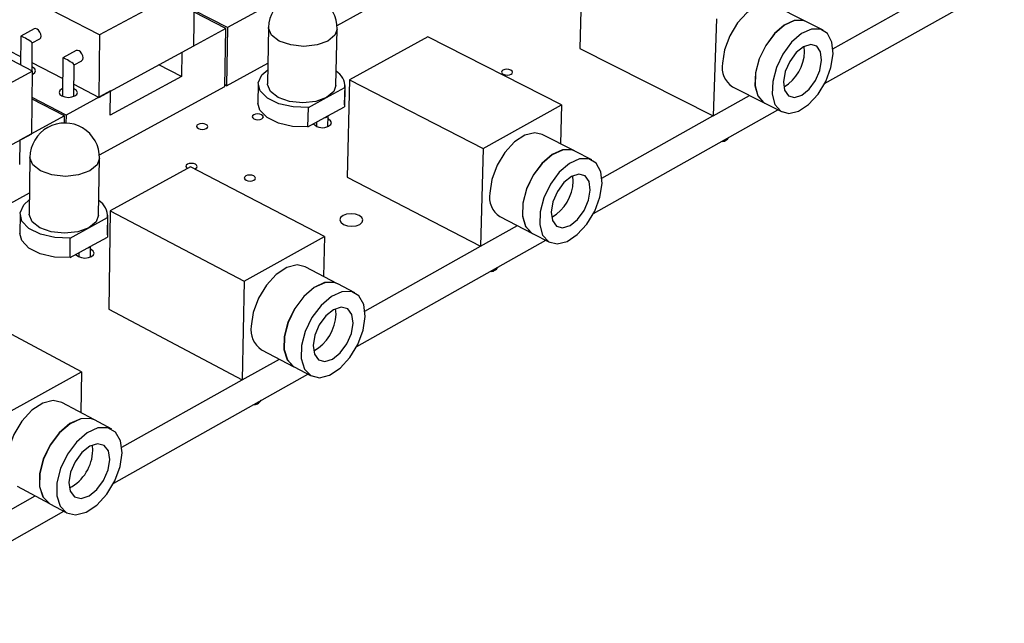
# Model space of a CAD drawing. Extents: x 73 to 209, y 44 to 152.
# Tile 9 of 13: x 148 to 185, y 51 to 74. Entities that reach past the tile are written whole.
import ezdxf

# ---------------------------------------------------------------- set-up
doc = ezdxf.new("R2010")
doc.units = 0
doc.layers.get('0').update_dxf_attribs({"linetype": 'CONTINUOUS'})

msp = doc.modelspace()

# ---------------------------------------------------------------- linework, layer by layer
at = {"color": 7, "linetype": 'CONTINUOUS'}
for p, q in [((150.858, 73.471), (144.62, 76.695)), ((169.151, 76.614), (169.038, 72.953)), ((148.315, 72.101), (142.076, 75.348)), ((154.461, 75.412), (150.858, 73.471)), ((154.42, 73.054), (154.461, 75.412)), ((178.312, 71.631), (185.116, 75.457)), ((178.629, 72.95), (182.674, 75.218)), ((157.36, 74.647), (155.7, 73.747)), ((159.85, 73.832), (161.6, 74.785)), ((177.597, 73.98), (176.371, 74.592)), ((155.641, 73.715), (154.442, 74.33)), ((155.7, 73.747), (154.443, 74.392)), ((174.216, 74.078), (174.086, 70.402)), ((178.251, 73.654), (177.604, 73.977)), ((148.384, 73.699), (147.879, 73.429)), ((150.858, 73.471), (150.825, 71.105)), ((155.641, 73.715), (153.973, 72.811)), ((155.6, 71.516), (155.641, 73.715)), ((155.7, 73.747), (155.659, 71.548)), ((157.254, 73.752), (157.211, 71.619)), ((159.807, 71.561), (159.855, 73.694)), ((147.87, 72.642), (146.719, 73.24)), ((147.879, 73.428), (147.866, 72.335)), ((148.298, 72.11), (148.31, 73.167)), ((148.31, 73.167), (148.589, 73.317)), ((163.284, 73.399), (160.315, 71.771)), ((168.353, 70.821), (163.284, 73.399)), ((149.973, 72.876), (149.469, 72.604)), ((150.825, 71.105), (154.42, 73.054)), ((153.973, 72.811), (153.957, 71.893)), ((169.038, 72.953), (174.086, 70.402)), ((177.553, 72.832), (177.541, 73.035)), ((149.458, 71.816), (148.301, 72.418)), ((149.468, 72.603), (149.449, 71.15)), ((149.884, 71.143), (149.9, 72.342)), ((149.9, 72.342), (150.179, 72.493)), ((153.957, 71.893), (153.097, 72.337)), ((155.659, 71.548), (157.227, 72.402)), ((148.315, 72.101), (144.651, 70.127)), ((148.287, 69.73), (148.315, 72.101)), ((150.825, 71.105), (149.89, 71.592)), ((153.957, 71.893), (151.263, 70.429)), ((156.865, 71.626), (156.851, 70.892)), ((160.315, 71.771), (160.231, 68.08)), ((160.315, 71.771), (165.385, 69.172)), ((151.276, 71.35), (149.589, 70.435)), ((150.848, 68.926), (155.6, 71.516)), ((151.263, 70.429), (151.276, 71.35)), ((155.659, 71.548), (155.601, 71.578)), ((159.456, 71.105), (160.147, 71.483)), ((160.147, 71.483), (160.13, 70.749)), ((160.137, 70.818), (160.153, 71.552)), ((174.822, 71.501), (176.047, 70.885)), ((149.589, 70.435), (148.303, 71.106)), ((149.528, 70.403), (148.303, 71.042)), ((158.764, 70.725), (159.456, 71.105)), ((174.086, 70.402), (175.468, 71.176)), ((176.053, 70.882), (176.699, 70.556)), ((158.749, 69.991), (158.764, 70.725)), ((159.498, 70.402), (160.13, 70.749)), ((160.137, 70.818), (160.13, 70.749)), ((165.385, 69.172), (168.353, 70.821)), ((168.353, 70.821), (168.309, 69.348)), ((169.563, 66.711), (176.542, 70.635)), ((149.528, 70.403), (147.832, 69.484)), ((149.525, 70.135), (149.528, 70.403)), ((149.589, 70.435), (149.585, 70.134)), ((158.749, 69.991), (159.382, 70.338)), ((159.072, 70.168), (159.069, 70.013)), ((159.382, 70.338), (159.498, 70.402)), ((159.502, 70.003), (159.511, 70.409)), ((169.878, 68.042), (174.085, 70.402)), ((144.631, 67.749), (148.287, 69.73)), ((147.832, 69.484), (147.822, 68.56)), ((168.842, 69.076), (167.614, 69.703)), ((165.385, 69.172), (165.283, 65.465)), ((169.496, 68.742), (168.848, 69.073)), ((148.219, 68.834), (148.194, 66.684)), ((150.822, 66.648), (150.852, 68.798)), ((154.301, 68.475), (151.257, 66.806)), ((159.374, 65.832), (154.301, 68.475)), ((160.231, 68.08), (165.283, 65.465)), ((168.792, 67.926), (168.779, 68.126)), ((143.357, 64.844), (148.204, 67.485)), ((151.257, 66.806), (151.203, 63.086)), ((151.257, 66.806), (156.331, 64.14)), ((147.844, 66.688), (147.835, 65.949)), ((150.456, 66.168), (151.163, 66.557)), ((151.163, 66.557), (151.153, 65.817)), ((151.162, 65.902), (151.172, 66.642)), ((166.018, 66.588), (167.244, 65.956)), ((149.746, 65.779), (150.456, 66.168)), ((165.283, 65.465), (166.678, 66.247)), ((149.737, 65.039), (149.746, 65.779)), ((150.505, 65.461), (151.153, 65.817)), ((151.162, 65.902), (151.153, 65.817)), ((156.331, 64.14), (159.374, 65.832)), ((159.374, 65.832), (159.341, 64.323)), ((160.594, 61.666), (167.754, 65.693)), ((167.251, 65.952), (167.897, 65.619)), ((149.737, 65.039), (150.386, 65.396)), ((150.386, 65.396), (150.505, 65.461)), ((150.513, 65.059), (150.519, 65.469)), ((160.906, 63.011), (165.283, 65.466)), ((150.077, 65.226), (150.075, 65.065)), ((159.866, 64.048), (158.637, 64.691)), ((156.331, 64.14), (156.259, 60.405)), ((160.521, 63.705), (159.873, 64.045)), ((150.167, 60.715), (145.091, 63.426)), ((151.203, 63.086), (156.259, 60.405)), ((159.811, 62.895), (159.796, 63.092)), ((156.992, 61.55), (158.219, 60.902)), ((156.259, 60.405), (157.666, 61.194)), ((158.225, 60.899), (158.872, 60.557)), ((147.045, 58.981), (150.167, 60.715)), ((150.167, 60.715), (150.146, 59.168)), ((151.396, 56.493), (158.743, 60.625)), ((151.705, 57.852), (156.259, 60.405)), ((150.662, 58.891), (149.432, 59.55)), ((151.318, 58.539), (150.669, 58.887)), ((150.6, 57.736), (150.584, 57.931)), ((147.734, 56.385), (148.961, 55.72)), ((147.004, 55.215), (148.424, 56.011)), ((148.968, 55.717), (149.616, 55.366)), ((141.959, 51.187), (149.501, 55.428))]:
    msp.add_line(p, q, dxfattribs=at)
for points in [[(176.371, 74.592), (176.113, 74.651), (175.748, 74.564), (175.367, 74.313), (175.011, 73.924), (174.718, 73.439), (174.521, 72.912), (174.441, 72.399)], [(177.597, 73.98), (177.504, 74.017), (177.163, 74.017), (176.785, 73.845), (176.41, 73.52), (176.081, 73.076), (175.832, 72.562), (175.691, 72.034), (175.674, 71.549), (175.781, 71.161), (176.001, 70.911), (176.047, 70.885)], [(177.604, 73.977), (177.51, 74.013), (177.169, 74.014), (176.791, 73.842), (176.417, 73.516), (176.087, 73.073), (175.839, 72.559), (175.698, 72.031), (175.68, 71.546), (175.787, 71.158), (176.007, 70.908), (176.053, 70.882)], [(148.589, 73.317), (148.595, 73.32), (148.63, 73.363), (148.643, 73.427), (148.632, 73.504), (148.599, 73.581), (148.548, 73.647), (148.489, 73.692), (148.429, 73.709), (148.384, 73.699)], [(178.632, 72.752), (178.588, 73.194), (178.424, 73.519), (178.158, 73.691), (177.817, 73.691), (177.439, 73.519), (177.064, 73.193), (176.735, 72.748), (176.486, 72.234), (176.345, 71.706), (176.327, 71.221), (176.433, 70.832), (176.653, 70.582), (176.962, 70.497), (177.326, 70.586), (177.706, 70.839), (178.062, 71.229), (178.354, 71.713), (178.551, 72.24), (178.632, 72.752)], [(178.2, 72.509), (178.158, 72.83), (178.014, 73.041), (177.787, 73.109), (177.513, 73.024), (177.234, 72.799), (176.991, 72.468), (176.823, 72.081), (176.755, 71.698), (176.796, 71.377), (176.942, 71.167), (177.169, 71.1), (177.443, 71.185), (177.721, 71.411), (177.963, 71.741), (178.131, 72.127), (178.2, 72.509)], [(150.179, 72.493), (150.185, 72.496), (150.22, 72.538), (150.233, 72.603), (150.222, 72.68), (150.189, 72.757), (150.138, 72.824), (150.078, 72.869), (150.018, 72.886), (149.973, 72.876)], [(148.314, 71.978), (148.332, 71.987), (148.405, 72.047), (148.429, 72.117), (148.4, 72.187), (148.323, 72.247), (148.299, 72.258)], [(158.764, 70.725), (158.184, 70.741), (157.643, 70.863), (157.212, 71.076), (156.942, 71.352), (156.867, 71.658), (156.996, 71.955), (157.222, 72.152)], [(166.44, 71.98), (166.483, 72.016), (166.495, 72.058), (166.476, 72.101), (166.428, 72.136), (166.358, 72.16), (166.278, 72.169), (166.198, 72.16), (166.132, 72.136), (166.09, 72.101), (166.077, 72.058), (166.096, 72.016), (166.144, 71.98), (166.214, 71.956), (166.295, 71.947), (166.374, 71.956), (166.44, 71.98)], [(159.456, 71.105), (159.044, 70.955), (158.549, 70.903), (158.049, 70.955), (157.619, 71.105), (157.325, 71.328), (157.212, 71.591), (157.211, 71.619)], [(149.453, 71.436), (149.42, 71.421), (149.347, 71.361), (149.323, 71.29), (149.352, 71.22), (149.429, 71.16)], [(149.429, 71.16), (149.543, 71.12), (149.677, 71.106), (149.81, 71.12), (149.921, 71.16), (149.994, 71.22), (150.018, 71.29), (149.989, 71.361), (149.911, 71.421), (149.888, 71.432)], [(159.807, 71.561), (159.724, 71.328), (159.456, 71.105)], [(158.749, 69.991), (158.168, 70.007), (157.629, 70.129), (157.197, 70.342), (156.927, 70.619), (156.851, 70.892)], [(157.001, 70.291), (157.044, 70.327), (157.058, 70.37), (157.04, 70.412), (156.992, 70.449), (156.923, 70.473), (156.842, 70.481), (156.762, 70.473), (156.695, 70.449), (156.652, 70.412), (156.638, 70.37), (156.656, 70.327), (156.704, 70.291), (156.773, 70.267), (156.854, 70.258), (156.934, 70.267), (157.001, 70.291)], [(154.894, 69.926), (154.938, 69.962), (154.952, 70.005), (154.934, 70.048), (154.886, 70.084), (154.817, 70.108), (154.736, 70.117), (154.656, 70.108), (154.589, 70.084), (154.545, 70.048), (154.531, 70.005), (154.549, 69.962), (154.597, 69.926), (154.666, 69.901), (154.747, 69.893), (154.827, 69.901), (154.894, 69.926)], [(159.541, 70.022), (159.612, 70.081), (159.634, 70.152), (159.604, 70.222), (159.525, 70.282), (159.508, 70.29)], [(167.614, 69.703), (167.334, 69.767), (166.959, 69.676), (166.569, 69.419), (166.205, 69.023), (165.908, 68.532), (165.709, 67.999), (165.632, 67.481)], [(168.842, 69.076), (168.731, 69.119), (168.38, 69.116), (167.992, 68.939), (167.61, 68.607), (167.274, 68.157), (167.023, 67.636), (166.882, 67.103), (166.868, 66.615), (166.982, 66.224), (167.21, 65.974), (167.244, 65.956)], [(168.848, 69.073), (168.738, 69.115), (168.387, 69.112), (167.999, 68.935), (167.616, 68.604), (167.281, 68.153), (167.029, 67.633), (166.889, 67.1), (166.874, 66.611), (166.988, 66.221), (167.217, 65.971), (167.251, 65.952)], [(154.454, 68.395), (154.492, 68.412), (154.536, 68.449), (154.55, 68.492), (154.532, 68.535), (154.484, 68.571), (154.415, 68.596), (154.334, 68.604), (154.253, 68.596), (154.186, 68.571), (154.142, 68.535), (154.128, 68.492), (154.146, 68.449), (154.19, 68.414)], [(169.883, 67.843), (169.834, 68.288), (169.662, 68.614), (169.386, 68.784), (169.035, 68.781), (168.647, 68.604), (168.264, 68.272), (167.929, 67.821), (167.677, 67.3), (167.536, 66.767), (167.522, 66.278), (167.635, 65.888), (167.864, 65.638), (168.183, 65.555), (168.557, 65.648), (168.946, 65.907), (169.309, 66.303), (169.605, 66.794), (169.804, 67.326), (169.883, 67.843)], [(156.702, 67.971), (156.746, 68.008), (156.76, 68.051), (156.742, 68.095), (156.694, 68.131), (156.624, 68.156), (156.543, 68.164), (156.462, 68.156), (156.395, 68.131), (156.351, 68.095), (156.337, 68.051), (156.356, 68.008), (156.403, 67.971), (156.473, 67.947), (156.555, 67.938), (156.635, 67.947), (156.702, 67.971)], [(169.44, 67.594), (169.394, 67.917), (169.243, 68.128), (169.009, 68.195), (168.728, 68.107), (168.442, 67.877), (168.195, 67.541), (168.025, 67.15), (167.958, 66.763), (168.004, 66.44), (168.156, 66.23), (168.39, 66.164), (168.671, 66.253), (168.957, 66.483), (169.203, 66.818), (169.372, 67.208), (169.44, 67.594)], [(149.746, 65.779), (149.159, 65.796), (148.615, 65.921), (148.182, 66.139), (147.915, 66.423), (147.847, 66.736), (147.984, 67.04), (148.194, 67.227)], [(150.456, 66.168), (150.035, 66.015), (149.533, 65.961), (149.027, 66.015), (148.596, 66.168), (148.303, 66.398), (148.194, 66.668), (148.194, 66.684)], [(150.822, 66.648), (150.732, 66.398), (150.456, 66.168)], [(160.713, 66.297), (160.803, 66.373), (160.83, 66.463), (160.791, 66.553), (160.692, 66.629), (160.547, 66.68), (160.379, 66.697), (160.213, 66.68), (160.075, 66.629), (159.985, 66.553), (159.957, 66.463), (159.996, 66.373), (160.095, 66.297), (160.24, 66.246), (160.408, 66.229), (160.574, 66.246), (160.713, 66.297)], [(149.737, 65.039), (149.149, 65.056), (148.606, 65.181), (148.174, 65.399), (147.907, 65.683), (147.835, 65.949)], [(150.549, 65.076), (150.622, 65.137), (150.646, 65.209), (150.617, 65.282), (150.539, 65.343), (150.517, 65.353)], [(149.959, 65.161), (149.975, 65.137), (150.053, 65.076), (150.168, 65.035), (150.303, 65.021), (150.437, 65.035), (150.549, 65.076)], [(158.637, 64.691), (158.334, 64.759), (157.949, 64.664), (157.548, 64.402), (157.177, 63.999), (156.875, 63.501), (156.676, 62.962), (156.6, 62.44)], [(159.866, 64.048), (159.737, 64.097), (159.376, 64.09), (158.977, 63.908), (158.586, 63.57), (158.245, 63.113), (157.99, 62.586), (157.85, 62.047), (157.84, 61.555), (157.96, 61.163), (158.198, 60.914), (158.219, 60.902)], [(159.873, 64.045), (159.744, 64.093), (159.382, 64.087), (158.984, 63.905), (158.593, 63.567), (158.251, 63.11), (157.996, 62.583), (157.856, 62.044), (157.846, 61.552), (157.967, 61.16), (158.205, 60.91), (158.225, 60.899)], [(160.913, 62.81), (160.859, 63.259), (160.679, 63.585), (160.393, 63.754), (160.031, 63.747), (159.633, 63.565), (159.242, 63.227), (158.9, 62.769), (158.645, 62.242), (158.505, 61.702), (158.494, 61.21), (158.614, 60.818), (158.852, 60.568), (159.181, 60.488), (159.566, 60.586), (159.965, 60.851), (160.335, 61.253), (160.636, 61.751), (160.836, 62.289), (160.913, 62.81)], [(160.459, 62.555), (160.409, 62.88), (160.252, 63.091), (160.01, 63.156), (159.721, 63.065), (159.428, 62.831), (159.177, 62.489), (159.005, 62.094), (158.94, 61.703), (158.99, 61.378), (159.148, 61.168), (159.39, 61.104), (159.679, 61.196), (159.971, 61.431), (160.221, 61.771), (160.393, 62.166), (160.459, 62.555)], [(149.432, 59.55), (149.104, 59.624), (148.708, 59.525), (148.297, 59.256), (147.918, 58.847), (147.612, 58.342), (147.411, 57.796), (147.338, 57.269)], [(150.662, 58.891), (150.514, 58.947), (150.141, 58.937), (149.732, 58.749), (149.332, 58.405), (148.984, 57.94), (148.726, 57.407), (148.587, 56.863), (148.58, 56.366), (148.708, 55.972), (148.956, 55.723), (148.961, 55.72)], [(150.669, 58.887), (150.52, 58.943), (150.147, 58.933), (149.738, 58.746), (149.338, 58.401), (148.99, 57.937), (148.733, 57.404), (148.593, 56.859), (148.587, 56.363), (148.715, 55.969), (148.962, 55.72), (148.968, 55.717)], [(151.714, 57.649), (151.654, 58.1), (151.466, 58.428), (151.169, 58.595), (150.797, 58.585), (150.388, 58.397), (149.988, 58.052), (149.639, 57.587), (149.381, 57.053), (149.242, 56.509), (149.235, 56.012), (149.363, 55.618), (149.61, 55.369), (149.95, 55.292), (150.346, 55.394), (150.755, 55.665), (151.133, 56.074), (151.438, 56.579), (151.64, 57.123), (151.714, 57.649)], [(151.248, 57.388), (151.194, 57.715), (151.03, 57.926), (150.78, 57.989), (150.483, 57.894), (150.184, 57.655), (149.928, 57.308), (149.754, 56.908), (149.69, 56.514), (149.745, 56.187), (149.91, 55.976), (150.16, 55.915), (150.457, 56.011), (150.756, 56.25), (151.011, 56.595), (151.184, 56.995), (151.248, 57.388)]]:
    msp.add_lwpolyline(points, dxfattribs=at)
at = {"color": 8, "linetype": 'CONTINUOUS'}
for points in [[(157.662, 73.239), (157.368, 73.462), (157.254, 73.725), (157.254, 73.752)], [(159.855, 73.694), (159.771, 73.462), (159.503, 73.239), (159.09, 73.09), (158.595, 73.038), (158.093, 73.09), (157.662, 73.239)], [(148.622, 68.32), (148.328, 68.548), (148.22, 68.818), (148.219, 68.834)], [(150.852, 68.798), (150.762, 68.548), (150.485, 68.32), (150.063, 68.167), (149.561, 68.114), (149.054, 68.167), (148.622, 68.32)]]:
    msp.add_lwpolyline(points, dxfattribs=at)
at = {"color": 7, "linetype": 'CONTINUOUS'}
for centre, radius, start, end in [((158.554, 73.724), 1.301, 358.6686, 178.786), ((147.327, 72.04), 1.495, 48.9202, 68.3181), ((175.915, 72.894), 1.639, 301.7356, 357.8607), ((148.931, 71.224), 1.48, 49.1027, 68.7176), ((175.316, 72.241), 0.889, 169.7537, 236.2746), ((159.447, 71.502), 0.7, 358.4922, 57.8849), ((149.536, 68.818), 1.317, 359.1166, 179.3003), ((159.3, 70.42), 0.466, 222.615, 301.1892), ((159.355, 70.526), 0.189, 278.3296, 319.242), ((174.451, 69.628), 0.19, 259.7946, 302.8011), ((174.309, 69.877), 0.477, 300.9965, 323.9685), ((167.154, 67.978), 1.639, 300.3608, 358.1734), ((150.458, 66.594), 0.706, 356.9612, 58.2604), ((166.514, 67.333), 0.895, 170.4552, 236.3429), ((150.357, 65.59), 0.197, 278.5886, 318.9831), ((165.696, 64.714), 0.199, 260.5311, 302.6739), ((165.553, 64.965), 0.488, 300.9289, 323.8322), ((158.171, 62.939), 1.64, 298.9663, 358.4824), ((157.491, 62.301), 0.902, 171.1833, 236.3695), ((156.721, 59.677), 0.209, 261.2606, 302.5487), ((156.578, 59.93), 0.5, 300.8618, 323.6934), ((148.958, 57.771), 1.642, 297.5529, 358.7872)]:
    msp.add_arc(centre, radius, start, end, dxfattribs=at)

doc.saveas('drawing.dxf')
